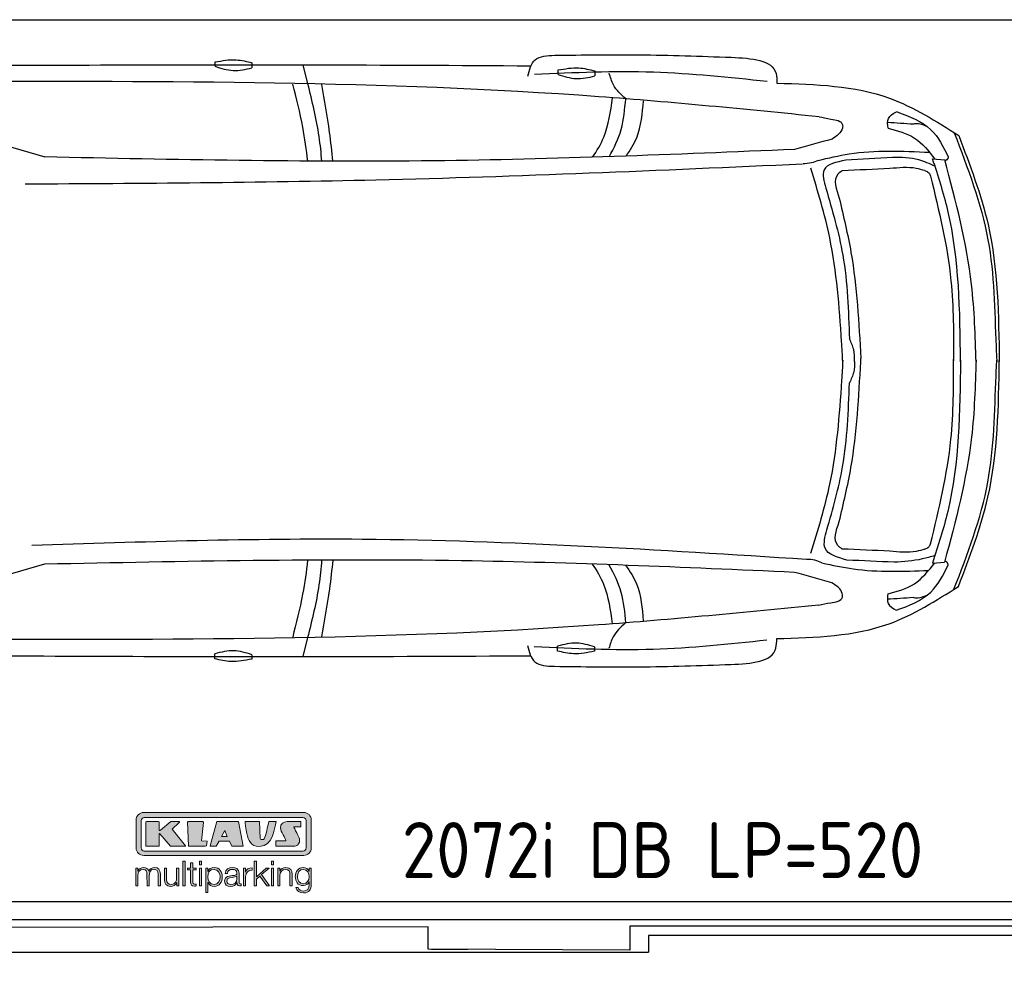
# Model space of a CAD drawing. Header units: millimetres. Extents: x 705 to 7297, y -72 to 6020.
# Tile 2 of 4: x 2918 to 5822, y -72 to 2737. Entities that reach past the tile are written whole.
import ezdxf

# ---------------------------------------------------------------- set-up
doc = ezdxf.new("R2010")
doc.units = ezdxf.units.MM
doc.layers.get('0').update_dxf_attribs({"lineweight": 25})
doc.layers.add('Car', color=10, linetype='Continuous', lineweight=25)
doc.layers.add('Logo', color=7, linetype='Continuous')
doc.styles.add('Aktuell-DIN', font='arial.ttf')

# ---------------------------------------------------------------- blocks, each defined once
blk = doc.blocks.new('KLAUS')
at = {"layer": 'Logo', "true_color": 0x7b7b7a}
h = blk.add_hatch(color=8, dxfattribs=at)
h.dxf.hatch_style = 2
edge = h.paths.add_edge_path()
edge.add_spline(control_points=[(3.6, 29.09), (2.88, 29.09), (2.3, 28.51), (2.3, 27.8), (2.3, 27.8), (2.3, 16.11), (2.3, 16.11), (2.3, 15.39), (2.88, 14.81), (3.6, 14.81), (3.6, 14.81), (71.16, 14.81), (71.16, 14.81), (71.88, 14.81), (72.46, 15.39), (72.46, 16.11), (72.46, 16.11), (72.46, 27.8), (72.46, 27.8), (72.46, 28.51), (71.88, 29.09), (71.16, 29.09), (71.16, 29.09), (3.6, 29.09), (3.6, 29.09), (3.6, 29.09), (3.6, 29.09), (3.6, 29.09)], knot_values=[0, 0, 0, 0, 1, 1, 1, 2, 2, 2, 3, 3, 3, 4, 4, 4, 5, 5, 5, 6, 6, 6, 7, 7, 7, 8, 8, 8, 9, 9, 9, 9], degree=3, periodic=0)
edge = h.paths.add_edge_path()
edge.add_spline(control_points=[(3.35, 31.23), (3.35, 31.23), (71.47, 31.23), (71.47, 31.23), (73.26, 31.23), (74.71, 29.77), (74.71, 27.99), (74.71, 27.99), (74.71, 16.17), (74.71, 16.17), (74.71, 14.38), (73.26, 12.93), (71.47, 12.93), (71.47, 12.93), (3.35, 12.93), (3.35, 12.93), (1.56, 12.93), (0.11, 14.38), (0.11, 16.17), (0.11, 16.17), (0.11, 27.99), (0.11, 27.99), (0.11, 29.77), (1.56, 31.23), (3.35, 31.23), (3.35, 31.23), (3.35, 31.23), (3.35, 31.23)], knot_values=[0, 0, 0, 0, 1, 1, 1, 2, 2, 2, 3, 3, 3, 4, 4, 4, 5, 5, 5, 6, 6, 6, 7, 7, 7, 8, 8, 8, 9, 9, 9, 9], degree=3, periodic=0)
h = blk.add_hatch(color=8, dxfattribs=at)
h.dxf.hatch_style = 2
edge = h.paths.add_edge_path()
edge.add_spline(control_points=[(4.5, 27.33), (4.5, 27.33), (9.7, 27.33), (9.7, 27.33), (9.84, 27.33), (9.96, 27.22), (9.96, 27.08), (9.96, 27.08), (9.96, 23.69), (9.96, 23.69), (9.96, 23.69), (9.94, 23.64), (10.04, 23.59), (10.14, 23.53), (10.2, 23.57), (10.2, 23.57), (10.2, 23.57), (10.51, 23.75), (10.51, 23.75), (10.51, 23.75), (14.94, 27.33), (14.94, 27.33), (14.94, 27.33), (18.41, 27.33), (18.41, 27.33), (18.41, 27.33), (18.49, 27.33), (18.56, 27.2), (18.65, 27.04), (18.53, 26.91), (18.53, 26.91), (18.53, 26.91), (15.49, 24.11), (15.49, 24.11), (15.49, 24.11), (21.14, 17.06), (21.14, 17.06), (21.14, 17.06), (21.13, 16.91), (21.13, 16.91), (21.08, 16.84), (20.99, 16.82), (20.99, 16.82), (20.99, 16.82), (14.7, 16.82), (14.7, 16.82), (14.7, 16.82), (10.26, 22.17), (10.26, 22.17), (10.26, 22.17), (10.19, 22.24), (10.08, 22.21), (9.97, 22.18), (9.96, 22.11), (9.96, 22.11), (9.96, 22.11), (9.96, 17.08), (9.96, 17.08), (9.96, 16.94), (9.84, 16.82), (9.7, 16.82), (9.7, 16.82), (4.5, 16.82), (4.5, 16.82), (4.36, 16.82), (4.25, 16.94), (4.25, 17.08), (4.25, 17.08), (4.25, 27.08), (4.25, 27.08), (4.25, 27.22), (4.36, 27.33), (4.5, 27.33), (4.5, 27.33), (4.5, 27.33), (4.5, 27.33)], knot_values=[0, 0, 0, 0, 1, 1, 1, 2, 2, 2, 3, 3, 3, 4, 4, 4, 5, 5, 5, 6, 6, 6, 7, 7, 7, 8, 8, 8, 9, 9, 9, 10, 10, 10, 11, 11, 11, 12, 12, 12, 13, 13, 13, 14, 14, 14, 15, 15, 15, 16, 16, 16, 17, 17, 17, 18, 18, 18, 19, 19, 19, 20, 20, 20, 21, 21, 21, 22, 22, 22, 23, 23, 23, 24, 24, 24, 25, 25, 25, 25], degree=3, periodic=0)
h = blk.add_hatch(color=8, dxfattribs=at)
h.dxf.hatch_style = 2
h.paths.add_polyline_path([(22.42, 17.06), (21.97, 27.15), (22.24, 27.33), (28.55, 27.33), (28.86, 26.97), (28.01, 19.08), (30.26, 19.07), (30.44, 18.95), (30.08, 16.95), (29.49, 16.82), (22.6, 16.82)])
h = blk.add_hatch(color=8, dxfattribs=at)
h.paths.add_polyline_path([(36.52, 21.01), (38.93, 21.01), (37.87, 23.57)])
h.paths.add_polyline_path([(34.52, 27.33), (43.65, 27.33), (45.76, 16.94), (45.57, 16.82), (40.83, 16.82), (39.89, 18.95), (35.42, 18.95), (34.27, 16.82), (31.78, 16.82), (31.66, 17)])
h = blk.add_hatch(color=8, dxfattribs=at)
h.dxf.hatch_style = 2
edge = h.paths.add_edge_path()
edge.add_spline(control_points=[(52.69, 27.32), (52.69, 27.32), (52.88, 20.14), (52.88, 20.14), (53.01, 19.89), (53.2, 19.77), (53.43, 19.71), (53.91, 19.59), (54.43, 19.57), (54.64, 20.03), (55.23, 21.34), (56.27, 25.45), (56.6, 27.33), (56.6, 27.33), (59.77, 27.33), (59.77, 27.33), (58.77, 23.9), (58.56, 16.82), (52.63, 16.76), (48.72, 16.72), (48.01, 19.35), (47.27, 22.24), (46.89, 23.68), (46.54, 27.33), (46.54, 27.33), (46.54, 27.33), (52.69, 27.32), (52.69, 27.32), (52.69, 27.32), (52.69, 27.32), (52.69, 27.32)], knot_values=[0, 0, 0, 0, 1, 1, 1, 2, 2, 2, 3, 3, 3, 4, 4, 4, 5, 5, 5, 6, 6, 6, 7, 7, 7, 8, 8, 8, 9, 9, 9, 10, 10, 10, 10], degree=3, periodic=0)
h = blk.add_hatch(color=8, dxfattribs=at)
h.dxf.hatch_style = 2
edge = h.paths.add_edge_path()
edge.add_spline(control_points=[(64.46, 27.33), (64.46, 27.33), (70.31, 27.33), (70.31, 27.33), (70.31, 26.52), (70.31, 26.02), (70.31, 25.12), (70.31, 25.12), (67.3, 25.12), (67.3, 25.12), (67.24, 25.04), (67.25, 25.11), (67.25, 24.91), (67.25, 24.88), (69.73, 20.38), (69.73, 19.57), (69.73, 16.4), (67.22, 16.81), (65.9, 16.82), (65.9, 16.82), (59.59, 16.82), (59.59, 16.82), (59.59, 17.76), (59.59, 18.23), (59.59, 19.14), (59.59, 19.14), (63.75, 19.14), (63.75, 19.14), (63.82, 19.22), (63.81, 19.11), (63.81, 19.31), (63.81, 20.32), (61.58, 23.06), (61.58, 24.63), (61.58, 26.33), (62.83, 27.34), (64.46, 27.33), (64.46, 27.33), (64.46, 27.33), (64.46, 27.33)], knot_values=[0, 0, 0, 0, 1, 1, 1, 2, 2, 2, 3, 3, 3, 4, 4, 4, 5, 5, 5, 6, 6, 6, 7, 7, 7, 8, 8, 8, 9, 9, 9, 10, 10, 10, 11, 11, 11, 12, 12, 12, 13, 13, 13, 13], degree=3, periodic=0)
at = {"layer": 'Logo', "true_color": 0xef7c00}
h = blk.add_hatch(color=30, dxfattribs=at)
h.dxf.hatch_style = 2
h.paths.add_polyline_path([(20.07, 0), (20.99, 0), (20.99, 10.45), (20.07, 10.45)])
h = blk.add_hatch(color=30, dxfattribs=at)
h.dxf.hatch_style = 2
edge = h.paths.add_edge_path()
edge.add_spline(control_points=[(24.22, 9.82), (24.22, 9.82), (23.3, 9.82), (23.3, 9.82), (23.3, 9.82), (23.3, 7.55), (23.3, 7.55), (23.3, 7.55), (21.98, 7.55), (21.98, 7.55), (21.98, 7.55), (21.98, 6.78), (21.98, 6.78), (21.98, 6.78), (23.3, 6.78), (23.3, 6.78), (23.3, 6.78), (23.3, 1.61), (23.3, 1.61), (23.28, 0.32), (23.71, -0.09), (24.94, -0.09), (25.22, -0.09), (25.48, -0.06), (25.76, -0.06), (25.76, -0.06), (25.76, 0.73), (25.76, 0.73), (25.5, 0.7), (25.23, 0.69), (24.97, 0.69), (24.31, 0.73), (24.22, 1.08), (24.22, 1.68), (24.22, 1.68), (24.22, 6.78), (24.22, 6.78), (24.22, 6.78), (25.76, 6.78), (25.76, 6.78), (25.76, 6.78), (25.76, 7.55), (25.76, 7.55), (25.76, 7.55), (24.22, 7.55), (24.22, 7.55), (24.22, 7.55), (24.22, 9.82), (24.22, 9.82), (24.22, 9.82), (24.22, 9.82), (24.22, 9.82)], knot_values=[0, 0, 0, 0, 1, 1, 1, 2, 2, 2, 3, 3, 3, 4, 4, 4, 5, 5, 5, 6, 6, 6, 7, 7, 7, 8, 8, 8, 9, 9, 9, 10, 10, 10, 11, 11, 11, 12, 12, 12, 13, 13, 13, 14, 14, 14, 15, 15, 15, 16, 16, 16, 17, 17, 17, 17], degree=3, periodic=0)
h = blk.add_hatch(color=30, dxfattribs=at)
h.paths.add_polyline_path([(27.1, 0), (28.03, 0), (28.03, 7.55), (27.1, 7.55)])
h.paths.add_polyline_path([(27.1, 8.98), (28.03, 8.98), (28.03, 10.45), (27.1, 10.45)])
h = blk.add_hatch(color=30, dxfattribs=at)
h.dxf.hatch_style = 2
h.paths.add_polyline_path([(50.4, 0), (51.32, 0), (51.32, 2.87), (52.82, 4.11), (55.8, 0), (56.96, 0), (53.52, 4.76), (56.74, 7.55), (55.51, 7.55), (51.32, 3.89), (51.32, 10.45), (50.4, 10.45)])
h = blk.add_hatch(color=30, dxfattribs=at)
h.paths.add_polyline_path([(57.74, 0), (58.66, 0), (58.66, 7.55), (57.74, 7.55)])
h.paths.add_polyline_path([(57.74, 8.98), (58.66, 8.98), (58.66, 10.45), (57.74, 10.45)])
h = blk.add_hatch(color=30, dxfattribs=at)
h.dxf.hatch_style = 2
edge = h.paths.add_edge_path()
edge.add_spline(control_points=[(0, 0), (0, 0), (0.92, 0), (0.92, 0), (0.92, 0), (0.92, 4.22), (0.92, 4.22), (0.94, 5.8), (1.58, 7), (3.18, 7), (4.35, 7), (4.77, 6.15), (4.76, 5.12), (4.76, 5.12), (4.76, 0), (4.76, 0), (4.76, 0), (5.68, 0), (5.68, 0), (5.68, 0), (5.68, 4.27), (5.68, 4.27), (5.68, 5.68), (6.14, 7), (7.73, 7), (9.05, 7), (9.52, 6.32), (9.52, 5.08), (9.52, 5.08), (9.52, 0), (9.52, 0), (9.52, 0), (10.44, 0), (10.44, 0), (10.44, 0), (10.44, 5.12), (10.44, 5.12), (10.44, 6.91), (9.59, 7.77), (7.94, 7.77), (6.94, 7.77), (5.99, 7.29), (5.54, 6.3), (5.26, 7.29), (4.36, 7.77), (3.37, 7.77), (2.17, 7.77), (1.38, 7.19), (0.89, 6.28), (0.89, 6.28), (0.85, 6.28), (0.85, 6.28), (0.85, 6.28), (0.85, 7.55), (0.85, 7.55), (0.85, 7.55), (0, 7.55), (0, 7.55), (0, 7.55), (0, 0), (0, 0), (0, 0), (0, 0), (0, 0)], knot_values=[0, 0, 0, 0, 1, 1, 1, 2, 2, 2, 3, 3, 3, 4, 4, 4, 5, 5, 5, 6, 6, 6, 7, 7, 7, 8, 8, 8, 9, 9, 9, 10, 10, 10, 11, 11, 11, 12, 12, 12, 13, 13, 13, 14, 14, 14, 15, 15, 15, 16, 16, 16, 17, 17, 17, 18, 18, 18, 19, 19, 19, 20, 20, 20, 21, 21, 21, 21], degree=3, periodic=0)
h = blk.add_hatch(color=30, dxfattribs=at)
h.dxf.hatch_style = 2
edge = h.paths.add_edge_path()
edge.add_spline(control_points=[(18.31, 7.55), (18.31, 7.55), (17.39, 7.55), (17.39, 7.55), (17.39, 7.55), (17.39, 3.59), (17.39, 3.59), (17.39, 2.05), (16.7, 0.56), (15.12, 0.56), (13.66, 0.56), (13.15, 1.27), (13.1, 2.64), (13.1, 2.64), (13.1, 7.55), (13.1, 7.55), (13.1, 7.55), (12.18, 7.55), (12.18, 7.55), (12.18, 7.55), (12.18, 2.65), (12.18, 2.65), (12.18, 0.89), (12.93, -0.22), (14.83, -0.22), (15.96, -0.22), (16.95, 0.35), (17.44, 1.36), (17.44, 1.36), (17.47, 1.36), (17.47, 1.36), (17.47, 1.36), (17.47, 0), (17.47, 0), (17.47, 0), (18.31, 0), (18.31, 0), (18.31, 0), (18.31, 7.55), (18.31, 7.55), (18.31, 7.55), (18.31, 7.55), (18.31, 7.55)], knot_values=[0, 0, 0, 0, 1, 1, 1, 2, 2, 2, 3, 3, 3, 4, 4, 4, 5, 5, 5, 6, 6, 6, 7, 7, 7, 8, 8, 8, 9, 9, 9, 10, 10, 10, 11, 11, 11, 12, 12, 12, 13, 13, 13, 14, 14, 14, 14], degree=3, periodic=0)
h = blk.add_hatch(color=30, dxfattribs=at)
edge = h.paths.add_edge_path()
edge.add_spline(control_points=[(35.84, 3.78), (35.84, 2.21), (35.12, 0.56), (33.37, 0.56), (31.4, 0.56), (30.72, 2.21), (30.72, 3.78), (30.72, 5.49), (31.33, 7), (33.37, 7), (35.12, 7), (35.84, 5.34), (35.84, 3.78), (35.84, 3.78), (35.84, 3.78), (35.84, 3.78)], knot_values=[0, 0, 0, 0, 1, 1, 1, 2, 2, 2, 3, 3, 3, 4, 4, 4, 5, 5, 5, 5], degree=3, periodic=0)
edge = h.paths.add_edge_path()
edge.add_spline(control_points=[(29.79, -2.8), (29.79, -2.8), (30.72, -2.8), (30.72, -2.8), (30.72, -2.8), (30.72, 1.43), (30.72, 1.43), (30.72, 1.43), (30.74, 1.43), (30.74, 1.43), (31.14, 0.35), (32.24, -0.22), (33.37, -0.22), (35.66, -0.22), (36.76, 1.64), (36.76, 3.78), (36.76, 5.91), (35.66, 7.77), (33.37, 7.77), (32.15, 7.77), (31.1, 7.14), (30.67, 6.12), (30.67, 6.12), (30.64, 6.12), (30.64, 6.12), (30.64, 6.12), (30.64, 7.55), (30.64, 7.55), (30.64, 7.55), (29.79, 7.55), (29.79, 7.55), (29.79, 7.55), (29.79, -2.8), (29.79, -2.8), (29.79, -2.8), (29.79, -2.8), (29.79, -2.8)], knot_values=[0, 0, 0, 0, 1, 1, 1, 2, 2, 2, 3, 3, 3, 4, 4, 4, 5, 5, 5, 6, 6, 6, 7, 7, 7, 8, 8, 8, 9, 9, 9, 10, 10, 10, 11, 11, 11, 12, 12, 12, 12], degree=3, periodic=0)
h = blk.add_hatch(color=30, dxfattribs=at)
edge = h.paths.add_edge_path()
edge.add_spline(control_points=[(43.03, 2.93), (43.04, 1.45), (41.8, 0.56), (40.39, 0.56), (39.53, 0.56), (38.71, 1.13), (38.71, 2.05), (38.71, 3.53), (40.66, 3.51), (42.22, 3.79), (42.47, 3.84), (42.88, 3.91), (43, 4.13), (43, 4.13), (43.03, 4.13), (43.03, 4.13), (43.03, 4.13), (43.03, 2.93), (43.03, 2.93), (43.03, 2.93), (43.03, 2.93), (43.03, 2.93)], knot_values=[0, 0, 0, 0, 1, 1, 1, 2, 2, 2, 3, 3, 3, 4, 4, 4, 5, 5, 5, 6, 6, 6, 7, 7, 7, 7], degree=3, periodic=0)
edge = h.paths.add_edge_path()
edge.add_spline(control_points=[(39.03, 5.24), (39.06, 6.47), (39.91, 7), (41.05, 7), (42.14, 7), (43.03, 6.69), (43.03, 5.45), (43.03, 4.61), (42.6, 4.51), (41.84, 4.42), (39.85, 4.19), (37.79, 4.11), (37.79, 1.99), (37.79, 0.47), (38.93, -0.22), (40.32, -0.22), (41.77, -0.22), (42.43, 0.34), (43.07, 1.32), (43.07, 1.32), (43.1, 1.32), (43.1, 1.32), (43.1, 0.53), (43.25, 0), (44.19, 0), (44.43, 0), (44.58, 0.01), (44.79, 0.06), (44.79, 0.06), (44.79, 0.83), (44.79, 0.83), (44.71, 0.81), (44.6, 0.78), (44.49, 0.78), (44.13, 0.78), (43.95, 0.98), (43.95, 1.33), (43.95, 1.33), (43.95, 5.34), (43.95, 5.34), (43.95, 7.36), (42.5, 7.77), (41.17, 7.77), (39.44, 7.77), (38.2, 7.01), (38.11, 5.24), (38.11, 5.24), (39.03, 5.24), (39.03, 5.24), (39.03, 5.24), (39.03, 5.24), (39.03, 5.24)], knot_values=[0, 0, 0, 0, 1, 1, 1, 2, 2, 2, 3, 3, 3, 4, 4, 4, 5, 5, 5, 6, 6, 6, 7, 7, 7, 8, 8, 8, 9, 9, 9, 10, 10, 10, 11, 11, 11, 12, 12, 12, 13, 13, 13, 14, 14, 14, 15, 15, 15, 16, 16, 16, 17, 17, 17, 17], degree=3, periodic=0)
h = blk.add_hatch(color=30, dxfattribs=at)
h.dxf.hatch_style = 2
edge = h.paths.add_edge_path()
edge.add_spline(control_points=[(45.79, 0), (45.79, 0), (46.71, 0), (46.71, 0), (46.71, 0), (46.71, 4.03), (46.71, 4.03), (46.71, 5.59), (47.85, 6.82), (49.52, 6.73), (49.52, 6.73), (49.52, 7.66), (49.52, 7.66), (48.16, 7.72), (47.14, 7), (46.67, 5.78), (46.67, 5.78), (46.64, 5.78), (46.64, 5.78), (46.64, 5.78), (46.64, 7.55), (46.64, 7.55), (46.64, 7.55), (45.79, 7.55), (45.79, 7.55), (45.79, 7.55), (45.79, 0), (45.79, 0), (45.79, 0), (45.79, 0), (45.79, 0)], knot_values=[0, 0, 0, 0, 1, 1, 1, 2, 2, 2, 3, 3, 3, 4, 4, 4, 5, 5, 5, 6, 6, 6, 7, 7, 7, 8, 8, 8, 9, 9, 9, 10, 10, 10, 10], degree=3, periodic=0)
h = blk.add_hatch(color=30, dxfattribs=at)
h.dxf.hatch_style = 2
edge = h.paths.add_edge_path()
edge.add_spline(control_points=[(60.41, 0), (60.41, 0), (61.33, 0), (61.33, 0), (61.33, 0), (61.33, 4.41), (61.33, 4.41), (61.36, 5.89), (62.24, 7), (63.7, 7), (65.2, 7), (65.62, 6.02), (65.62, 4.71), (65.62, 4.71), (65.62, 0), (65.62, 0), (65.62, 0), (66.54, 0), (66.54, 0), (66.54, 0), (66.54, 4.86), (66.54, 4.86), (66.54, 6.66), (65.9, 7.77), (63.78, 7.77), (62.71, 7.77), (61.7, 7.16), (61.36, 6.25), (61.36, 6.25), (61.33, 6.25), (61.33, 6.25), (61.33, 6.25), (61.33, 7.55), (61.33, 7.55), (61.33, 7.55), (60.41, 7.55), (60.41, 7.55), (60.41, 7.55), (60.41, 0), (60.41, 0), (60.41, 0), (60.41, 0), (60.41, 0)], knot_values=[0, 0, 0, 0, 1, 1, 1, 2, 2, 2, 3, 3, 3, 4, 4, 4, 5, 5, 5, 6, 6, 6, 7, 7, 7, 8, 8, 8, 9, 9, 9, 10, 10, 10, 11, 11, 11, 12, 12, 12, 13, 13, 13, 14, 14, 14, 14], degree=3, periodic=0)
h = blk.add_hatch(color=30, dxfattribs=at)
edge = h.paths.add_edge_path()
edge.add_spline(control_points=[(71.32, 0.86), (69.62, 0.86), (68.83, 2.34), (68.83, 3.86), (68.83, 5.43), (69.56, 7), (71.32, 7), (73.06, 7), (73.75, 5.34), (73.75, 3.86), (73.75, 2.33), (72.91, 0.86), (71.32, 0.86), (71.32, 0.86), (71.32, 0.86), (71.32, 0.86)], knot_values=[0, 0, 0, 0, 1, 1, 1, 2, 2, 2, 3, 3, 3, 4, 4, 4, 5, 5, 5, 5], degree=3, periodic=0)
edge = h.paths.add_edge_path()
edge.add_spline(control_points=[(74.67, 7.55), (74.67, 7.55), (73.75, 7.55), (73.75, 7.55), (73.75, 7.55), (73.75, 6.25), (73.75, 6.25), (73.75, 6.25), (73.72, 6.25), (73.72, 6.25), (73.35, 7.09), (72.41, 7.77), (71.32, 7.77), (69.13, 7.77), (67.9, 6.05), (67.9, 3.97), (67.9, 1.82), (68.9, 0.09), (71.32, 0.09), (72.4, 0.09), (73.29, 0.72), (73.72, 1.64), (73.72, 1.64), (73.75, 1.64), (73.75, 1.64), (73.75, 1.64), (73.75, 0.61), (73.75, 0.61), (73.75, -1.23), (73.01, -2.24), (71.32, -2.24), (70.29, -2.24), (69.31, -1.85), (69.1, -0.73), (69.1, -0.73), (68.18, -0.73), (68.18, -0.73), (68.31, -2.34), (69.81, -3.02), (71.32, -3.02), (73.79, -3.02), (74.65, -1.64), (74.67, 0.61), (74.67, 0.61), (74.67, 7.55), (74.67, 7.55), (74.67, 7.55), (74.67, 7.55), (74.67, 7.55)], knot_values=[0, 0, 0, 0, 1, 1, 1, 2, 2, 2, 3, 3, 3, 4, 4, 4, 5, 5, 5, 6, 6, 6, 7, 7, 7, 8, 8, 8, 9, 9, 9, 10, 10, 10, 11, 11, 11, 12, 12, 12, 13, 13, 13, 14, 14, 14, 15, 15, 15, 16, 16, 16, 16], degree=3, periodic=0)
at = {"layer": 'Logo', "lineweight": 0}
for points in [[(22.42, 17.06), (21.97, 27.15), (22.24, 27.33), (28.55, 27.33), (28.86, 26.97), (28.01, 19.08), (30.26, 19.07), (30.44, 18.95), (30.08, 16.95), (29.49, 16.82), (22.6, 16.82), (22.42, 17.06), (22.42, 17.06)], [(34.52, 27.33), (43.65, 27.33), (45.76, 16.94), (45.57, 16.82), (40.83, 16.82), (39.89, 18.95), (35.42, 18.95), (34.27, 16.82), (31.78, 16.82), (31.66, 17), (34.52, 27.33), (34.52, 27.33)], [(36.52, 21.01), (38.93, 21.01), (37.87, 23.57), (36.52, 21.01), (36.52, 21.01)], [(20.07, 0), (20.99, 0), (20.99, 10.45), (20.07, 10.45), (20.07, 0), (20.07, 0)], [(27.1, 8.98), (28.03, 8.98), (28.03, 10.45), (27.1, 10.45), (27.1, 8.98), (27.1, 8.98)], [(50.4, 0), (51.32, 0), (51.32, 2.87), (52.82, 4.11), (55.8, 0), (56.96, 0), (53.52, 4.76), (56.74, 7.55), (55.51, 7.55), (51.32, 3.89), (51.32, 10.45), (50.4, 10.45), (50.4, 0), (50.4, 0)], [(57.74, 8.98), (58.66, 8.98), (58.66, 10.45), (57.74, 10.45), (57.74, 8.98), (57.74, 8.98)], [(27.1, 0), (28.03, 0), (28.03, 7.55), (27.1, 7.55), (27.1, 0), (27.1, 0)], [(57.74, 0), (58.66, 0), (58.66, 7.55), (57.74, 7.55), (57.74, 0), (57.74, 0)]]:
    blk.add_lwpolyline(points, dxfattribs=at)
for points, knots in [([(3.35, 31.23), (3.35, 31.23), (71.47, 31.23), (71.47, 31.23), (73.26, 31.23), (74.71, 29.77), (74.71, 27.99), (74.71, 27.99), (74.71, 16.17), (74.71, 16.17), (74.71, 14.38), (73.26, 12.93), (71.47, 12.93), (71.47, 12.93), (3.35, 12.93), (3.35, 12.93), (1.56, 12.93), (0.11, 14.38), (0.11, 16.17), (0.11, 16.17), (0.11, 27.99), (0.11, 27.99), (0.11, 29.77), (1.56, 31.23), (3.35, 31.23), (3.35, 31.23), (3.35, 31.23), (3.35, 31.23)], [0, 0, 0, 0, 1, 1, 1, 2, 2, 2, 3, 3, 3, 4, 4, 4, 5, 5, 5, 6, 6, 6, 7, 7, 7, 8, 8, 8, 9, 9, 9, 9]), ([(3.6, 29.09), (2.88, 29.09), (2.3, 28.51), (2.3, 27.8), (2.3, 27.8), (2.3, 16.11), (2.3, 16.11), (2.3, 15.39), (2.88, 14.81), (3.6, 14.81), (3.6, 14.81), (71.16, 14.81), (71.16, 14.81), (71.88, 14.81), (72.46, 15.39), (72.46, 16.11), (72.46, 16.11), (72.46, 27.8), (72.46, 27.8), (72.46, 28.51), (71.88, 29.09), (71.16, 29.09), (71.16, 29.09), (3.6, 29.09), (3.6, 29.09), (3.6, 29.09), (3.6, 29.09), (3.6, 29.09)], [0, 0, 0, 0, 1, 1, 1, 2, 2, 2, 3, 3, 3, 4, 4, 4, 5, 5, 5, 6, 6, 6, 7, 7, 7, 8, 8, 8, 9, 9, 9, 9]), ([(4.5, 27.33), (4.5, 27.33), (9.7, 27.33), (9.7, 27.33), (9.84, 27.33), (9.96, 27.22), (9.96, 27.08), (9.96, 27.08), (9.96, 23.69), (9.96, 23.69), (9.96, 23.69), (9.94, 23.64), (10.04, 23.59), (10.14, 23.53), (10.2, 23.57), (10.2, 23.57), (10.2, 23.57), (10.51, 23.75), (10.51, 23.75), (10.51, 23.75), (14.94, 27.33), (14.94, 27.33), (14.94, 27.33), (18.41, 27.33), (18.41, 27.33), (18.41, 27.33), (18.49, 27.33), (18.56, 27.2), (18.65, 27.04), (18.53, 26.91), (18.53, 26.91), (18.53, 26.91), (15.49, 24.11), (15.49, 24.11), (15.49, 24.11), (21.14, 17.06), (21.14, 17.06), (21.14, 17.06), (21.13, 16.91), (21.13, 16.91), (21.08, 16.84), (20.99, 16.82), (20.99, 16.82), (20.99, 16.82), (14.7, 16.82), (14.7, 16.82), (14.7, 16.82), (10.26, 22.17), (10.26, 22.17), (10.26, 22.17), (10.19, 22.24), (10.08, 22.21), (9.97, 22.18), (9.96, 22.11), (9.96, 22.11), (9.96, 22.11), (9.96, 17.08), (9.96, 17.08), (9.96, 16.94), (9.84, 16.82), (9.7, 16.82), (9.7, 16.82), (4.5, 16.82), (4.5, 16.82), (4.36, 16.82), (4.25, 16.94), (4.25, 17.08), (4.25, 17.08), (4.25, 27.08), (4.25, 27.08), (4.25, 27.22), (4.36, 27.33), (4.5, 27.33), (4.5, 27.33), (4.5, 27.33), (4.5, 27.33)], [0, 0, 0, 0, 1, 1, 1, 2, 2, 2, 3, 3, 3, 4, 4, 4, 5, 5, 5, 6, 6, 6, 7, 7, 7, 8, 8, 8, 9, 9, 9, 10, 10, 10, 11, 11, 11, 12, 12, 12, 13, 13, 13, 14, 14, 14, 15, 15, 15, 16, 16, 16, 17, 17, 17, 18, 18, 18, 19, 19, 19, 20, 20, 20, 21, 21, 21, 22, 22, 22, 23, 23, 23, 24, 24, 24, 25, 25, 25, 25]), ([(52.69, 27.32), (52.69, 27.32), (52.88, 20.14), (52.88, 20.14), (53.01, 19.89), (53.2, 19.77), (53.43, 19.71), (53.91, 19.59), (54.43, 19.57), (54.64, 20.03), (55.23, 21.34), (56.27, 25.45), (56.6, 27.33), (56.6, 27.33), (59.77, 27.33), (59.77, 27.33), (58.77, 23.9), (58.56, 16.82), (52.63, 16.76), (48.72, 16.72), (48.01, 19.35), (47.27, 22.24), (46.89, 23.68), (46.54, 27.33), (46.54, 27.33), (46.54, 27.33), (52.69, 27.32), (52.69, 27.32), (52.69, 27.32), (52.69, 27.32), (52.69, 27.32)], [0, 0, 0, 0, 1, 1, 1, 2, 2, 2, 3, 3, 3, 4, 4, 4, 5, 5, 5, 6, 6, 6, 7, 7, 7, 8, 8, 8, 9, 9, 9, 10, 10, 10, 10]), ([(64.46, 27.33), (64.46, 27.33), (70.31, 27.33), (70.31, 27.33), (70.31, 26.52), (70.31, 26.02), (70.31, 25.12), (70.31, 25.12), (67.3, 25.12), (67.3, 25.12), (67.24, 25.04), (67.25, 25.11), (67.25, 24.91), (67.25, 24.88), (69.73, 20.38), (69.73, 19.57), (69.73, 16.4), (67.22, 16.81), (65.9, 16.82), (65.9, 16.82), (59.59, 16.82), (59.59, 16.82), (59.59, 17.76), (59.59, 18.23), (59.59, 19.14), (59.59, 19.14), (63.75, 19.14), (63.75, 19.14), (63.82, 19.22), (63.81, 19.11), (63.81, 19.31), (63.81, 20.32), (61.58, 23.06), (61.58, 24.63), (61.58, 26.33), (62.83, 27.34), (64.46, 27.33), (64.46, 27.33), (64.46, 27.33), (64.46, 27.33)], [0, 0, 0, 0, 1, 1, 1, 2, 2, 2, 3, 3, 3, 4, 4, 4, 5, 5, 5, 6, 6, 6, 7, 7, 7, 8, 8, 8, 9, 9, 9, 10, 10, 10, 11, 11, 11, 12, 12, 12, 13, 13, 13, 13]), ([(24.22, 9.82), (24.22, 9.82), (23.3, 9.82), (23.3, 9.82), (23.3, 9.82), (23.3, 7.55), (23.3, 7.55), (23.3, 7.55), (21.98, 7.55), (21.98, 7.55), (21.98, 7.55), (21.98, 6.78), (21.98, 6.78), (21.98, 6.78), (23.3, 6.78), (23.3, 6.78), (23.3, 6.78), (23.3, 1.61), (23.3, 1.61), (23.28, 0.32), (23.71, -0.09), (24.94, -0.09), (25.22, -0.09), (25.48, -0.06), (25.76, -0.06), (25.76, -0.06), (25.76, 0.73), (25.76, 0.73), (25.5, 0.7), (25.23, 0.69), (24.97, 0.69), (24.31, 0.73), (24.22, 1.08), (24.22, 1.68), (24.22, 1.68), (24.22, 6.78), (24.22, 6.78), (24.22, 6.78), (25.76, 6.78), (25.76, 6.78), (25.76, 6.78), (25.76, 7.55), (25.76, 7.55), (25.76, 7.55), (24.22, 7.55), (24.22, 7.55), (24.22, 7.55), (24.22, 9.82), (24.22, 9.82), (24.22, 9.82), (24.22, 9.82), (24.22, 9.82)], [0, 0, 0, 0, 1, 1, 1, 2, 2, 2, 3, 3, 3, 4, 4, 4, 5, 5, 5, 6, 6, 6, 7, 7, 7, 8, 8, 8, 9, 9, 9, 10, 10, 10, 11, 11, 11, 12, 12, 12, 13, 13, 13, 14, 14, 14, 15, 15, 15, 16, 16, 16, 17, 17, 17, 17]), ([(0, 0), (0, 0), (0.92, 0), (0.92, 0), (0.92, 0), (0.92, 4.22), (0.92, 4.22), (0.94, 5.8), (1.58, 7), (3.18, 7), (4.35, 7), (4.77, 6.15), (4.76, 5.12), (4.76, 5.12), (4.76, 0), (4.76, 0), (4.76, 0), (5.68, 0), (5.68, 0), (5.68, 0), (5.68, 4.27), (5.68, 4.27), (5.68, 5.68), (6.14, 7), (7.73, 7), (9.05, 7), (9.52, 6.32), (9.52, 5.08), (9.52, 5.08), (9.52, 0), (9.52, 0), (9.52, 0), (10.44, 0), (10.44, 0), (10.44, 0), (10.44, 5.12), (10.44, 5.12), (10.44, 6.91), (9.59, 7.77), (7.94, 7.77), (6.94, 7.77), (5.99, 7.29), (5.54, 6.3), (5.26, 7.29), (4.36, 7.77), (3.37, 7.77), (2.17, 7.77), (1.38, 7.19), (0.89, 6.28), (0.89, 6.28), (0.85, 6.28), (0.85, 6.28), (0.85, 6.28), (0.85, 7.55), (0.85, 7.55), (0.85, 7.55), (0, 7.55), (0, 7.55), (0, 7.55), (0, 0), (0, 0), (0, 0), (0, 0), (0, 0)], [0, 0, 0, 0, 1, 1, 1, 2, 2, 2, 3, 3, 3, 4, 4, 4, 5, 5, 5, 6, 6, 6, 7, 7, 7, 8, 8, 8, 9, 9, 9, 10, 10, 10, 11, 11, 11, 12, 12, 12, 13, 13, 13, 14, 14, 14, 15, 15, 15, 16, 16, 16, 17, 17, 17, 18, 18, 18, 19, 19, 19, 20, 20, 20, 21, 21, 21, 21]), ([(18.31, 7.55), (18.31, 7.55), (17.39, 7.55), (17.39, 7.55), (17.39, 7.55), (17.39, 3.59), (17.39, 3.59), (17.39, 2.05), (16.7, 0.56), (15.12, 0.56), (13.66, 0.56), (13.15, 1.27), (13.1, 2.64), (13.1, 2.64), (13.1, 7.55), (13.1, 7.55), (13.1, 7.55), (12.18, 7.55), (12.18, 7.55), (12.18, 7.55), (12.18, 2.65), (12.18, 2.65), (12.18, 0.89), (12.93, -0.22), (14.83, -0.22), (15.96, -0.22), (16.95, 0.35), (17.44, 1.36), (17.44, 1.36), (17.47, 1.36), (17.47, 1.36), (17.47, 1.36), (17.47, 0), (17.47, 0), (17.47, 0), (18.31, 0), (18.31, 0), (18.31, 0), (18.31, 7.55), (18.31, 7.55), (18.31, 7.55), (18.31, 7.55), (18.31, 7.55)], [0, 0, 0, 0, 1, 1, 1, 2, 2, 2, 3, 3, 3, 4, 4, 4, 5, 5, 5, 6, 6, 6, 7, 7, 7, 8, 8, 8, 9, 9, 9, 10, 10, 10, 11, 11, 11, 12, 12, 12, 13, 13, 13, 14, 14, 14, 14]), ([(29.79, -2.8), (29.79, -2.8), (30.72, -2.8), (30.72, -2.8), (30.72, -2.8), (30.72, 1.43), (30.72, 1.43), (30.72, 1.43), (30.74, 1.43), (30.74, 1.43), (31.14, 0.35), (32.24, -0.22), (33.37, -0.22), (35.66, -0.22), (36.76, 1.64), (36.76, 3.78), (36.76, 5.91), (35.66, 7.77), (33.37, 7.77), (32.15, 7.77), (31.1, 7.14), (30.67, 6.12), (30.67, 6.12), (30.64, 6.12), (30.64, 6.12), (30.64, 6.12), (30.64, 7.55), (30.64, 7.55), (30.64, 7.55), (29.79, 7.55), (29.79, 7.55), (29.79, 7.55), (29.79, -2.8), (29.79, -2.8), (29.79, -2.8), (29.79, -2.8), (29.79, -2.8)], [0, 0, 0, 0, 1, 1, 1, 2, 2, 2, 3, 3, 3, 4, 4, 4, 5, 5, 5, 6, 6, 6, 7, 7, 7, 8, 8, 8, 9, 9, 9, 10, 10, 10, 11, 11, 11, 12, 12, 12, 12]), ([(35.84, 3.78), (35.84, 2.21), (35.12, 0.56), (33.37, 0.56), (31.4, 0.56), (30.72, 2.21), (30.72, 3.78), (30.72, 5.49), (31.33, 7), (33.37, 7), (35.12, 7), (35.84, 5.34), (35.84, 3.78), (35.84, 3.78), (35.84, 3.78), (35.84, 3.78)], [0, 0, 0, 0, 1, 1, 1, 2, 2, 2, 3, 3, 3, 4, 4, 4, 5, 5, 5, 5]), ([(39.03, 5.24), (39.06, 6.47), (39.91, 7), (41.05, 7), (42.14, 7), (43.03, 6.69), (43.03, 5.45), (43.03, 4.61), (42.6, 4.51), (41.84, 4.42), (39.85, 4.19), (37.79, 4.11), (37.79, 1.99), (37.79, 0.47), (38.93, -0.22), (40.32, -0.22), (41.77, -0.22), (42.43, 0.34), (43.07, 1.32), (43.07, 1.32), (43.1, 1.32), (43.1, 1.32), (43.1, 0.53), (43.25, 0), (44.19, 0), (44.43, 0), (44.58, 0.01), (44.79, 0.06), (44.79, 0.06), (44.79, 0.83), (44.79, 0.83), (44.71, 0.81), (44.6, 0.78), (44.49, 0.78), (44.13, 0.78), (43.95, 0.98), (43.95, 1.33), (43.95, 1.33), (43.95, 5.34), (43.95, 5.34), (43.95, 7.36), (42.5, 7.77), (41.17, 7.77), (39.44, 7.77), (38.2, 7.01), (38.11, 5.24), (38.11, 5.24), (39.03, 5.24), (39.03, 5.24), (39.03, 5.24), (39.03, 5.24), (39.03, 5.24)], [0, 0, 0, 0, 1, 1, 1, 2, 2, 2, 3, 3, 3, 4, 4, 4, 5, 5, 5, 6, 6, 6, 7, 7, 7, 8, 8, 8, 9, 9, 9, 10, 10, 10, 11, 11, 11, 12, 12, 12, 13, 13, 13, 14, 14, 14, 15, 15, 15, 16, 16, 16, 17, 17, 17, 17]), ([(45.79, 0), (45.79, 0), (46.71, 0), (46.71, 0), (46.71, 0), (46.71, 4.03), (46.71, 4.03), (46.71, 5.59), (47.85, 6.82), (49.52, 6.73), (49.52, 6.73), (49.52, 7.66), (49.52, 7.66), (48.16, 7.72), (47.14, 7), (46.67, 5.78), (46.67, 5.78), (46.64, 5.78), (46.64, 5.78), (46.64, 5.78), (46.64, 7.55), (46.64, 7.55), (46.64, 7.55), (45.79, 7.55), (45.79, 7.55), (45.79, 7.55), (45.79, 0), (45.79, 0), (45.79, 0), (45.79, 0), (45.79, 0)], [0, 0, 0, 0, 1, 1, 1, 2, 2, 2, 3, 3, 3, 4, 4, 4, 5, 5, 5, 6, 6, 6, 7, 7, 7, 8, 8, 8, 9, 9, 9, 10, 10, 10, 10]), ([(60.41, 0), (60.41, 0), (61.33, 0), (61.33, 0), (61.33, 0), (61.33, 4.41), (61.33, 4.41), (61.36, 5.89), (62.24, 7), (63.7, 7), (65.2, 7), (65.62, 6.02), (65.62, 4.71), (65.62, 4.71), (65.62, 0), (65.62, 0), (65.62, 0), (66.54, 0), (66.54, 0), (66.54, 0), (66.54, 4.86), (66.54, 4.86), (66.54, 6.66), (65.9, 7.77), (63.78, 7.77), (62.71, 7.77), (61.7, 7.16), (61.36, 6.25), (61.36, 6.25), (61.33, 6.25), (61.33, 6.25), (61.33, 6.25), (61.33, 7.55), (61.33, 7.55), (61.33, 7.55), (60.41, 7.55), (60.41, 7.55), (60.41, 7.55), (60.41, 0), (60.41, 0), (60.41, 0), (60.41, 0), (60.41, 0)], [0, 0, 0, 0, 1, 1, 1, 2, 2, 2, 3, 3, 3, 4, 4, 4, 5, 5, 5, 6, 6, 6, 7, 7, 7, 8, 8, 8, 9, 9, 9, 10, 10, 10, 11, 11, 11, 12, 12, 12, 13, 13, 13, 14, 14, 14, 14]), ([(74.67, 7.55), (74.67, 7.55), (73.75, 7.55), (73.75, 7.55), (73.75, 7.55), (73.75, 6.25), (73.75, 6.25), (73.75, 6.25), (73.72, 6.25), (73.72, 6.25), (73.35, 7.09), (72.41, 7.77), (71.32, 7.77), (69.13, 7.77), (67.9, 6.05), (67.9, 3.97), (67.9, 1.82), (68.9, 0.09), (71.32, 0.09), (72.4, 0.09), (73.29, 0.72), (73.72, 1.64), (73.72, 1.64), (73.75, 1.64), (73.75, 1.64), (73.75, 1.64), (73.75, 0.61), (73.75, 0.61), (73.75, -1.23), (73.01, -2.24), (71.32, -2.24), (70.29, -2.24), (69.31, -1.85), (69.1, -0.73), (69.1, -0.73), (68.18, -0.73), (68.18, -0.73), (68.31, -2.34), (69.81, -3.02), (71.32, -3.02), (73.79, -3.02), (74.65, -1.64), (74.67, 0.61), (74.67, 0.61), (74.67, 7.55), (74.67, 7.55), (74.67, 7.55), (74.67, 7.55), (74.67, 7.55)], [0, 0, 0, 0, 1, 1, 1, 2, 2, 2, 3, 3, 3, 4, 4, 4, 5, 5, 5, 6, 6, 6, 7, 7, 7, 8, 8, 8, 9, 9, 9, 10, 10, 10, 11, 11, 11, 12, 12, 12, 13, 13, 13, 14, 14, 14, 15, 15, 15, 16, 16, 16, 16]), ([(71.32, 0.86), (69.62, 0.86), (68.83, 2.34), (68.83, 3.86), (68.83, 5.43), (69.56, 7), (71.32, 7), (73.06, 7), (73.75, 5.34), (73.75, 3.86), (73.75, 2.33), (72.91, 0.86), (71.32, 0.86), (71.32, 0.86), (71.32, 0.86), (71.32, 0.86)], [0, 0, 0, 0, 1, 1, 1, 2, 2, 2, 3, 3, 3, 4, 4, 4, 5, 5, 5, 5]), ([(43.03, 2.93), (43.04, 1.45), (41.8, 0.56), (40.39, 0.56), (39.53, 0.56), (38.71, 1.13), (38.71, 2.05), (38.71, 3.53), (40.66, 3.51), (42.22, 3.79), (42.47, 3.84), (42.88, 3.91), (43, 4.13), (43, 4.13), (43.03, 4.13), (43.03, 4.13), (43.03, 4.13), (43.03, 2.93), (43.03, 2.93), (43.03, 2.93), (43.03, 2.93), (43.03, 2.93)], [0, 0, 0, 0, 1, 1, 1, 2, 2, 2, 3, 3, 3, 4, 4, 4, 5, 5, 5, 6, 6, 6, 7, 7, 7, 7])]:
    blk.add_open_spline(points, degree=3, knots=knots, dxfattribs=at)

msp = doc.modelspace()

# ---------------------------------------------------------------- linework, layer by layer
for p, q in [((1171.67, 2737.27), (6251.55, 2737.27)), ((1171.72, 137.27), (6020.52, 137.27)), ((4551.18, 82.27), (1171.72, 82.27)), ((4122.71, 61.71), (1832.77, 58.77)), ((4122.71, -3.79), (4122.71, 61.71)), ((4266.54, 82.27), (4266.25, 82.27)), ((4266.54, 82.27), (4266.54, 82.27)), ((6015.74, 82.27), (4551.18, 82.27)), ((6251.55, 63.77), (4717.77, 63.77)), ((4717.77, 63.77), (4717.77, -6.73)), ((4772.77, 37.27), (6272.78, 37.27)), ((4772.77, 36.52), (4772.77, -12.73)), ((1372.77, -12.73), (4772.77, -12.73)), ((4717.77, -6.73), (4122.71, -3.79)), ((4132.71, -3.79), (4239.16, -3.79))]:
    msp.add_line(p, q)
at = {"layer": 'Car'}
for p, q in [((3767.67, 2548.41), (3753.73, 2604.2)), ((5610.71, 2327), (5646.43, 2323.8)), ((5610.21, 1134.8), (5645.93, 1137.96)), ((3766.98, 914.95), (3752.99, 859.17))]:
    msp.add_line(p, q, dxfattribs=at)
for points in [[(3494.07, 2599.86), (3494.31, 2612.8)], [(3602.84, 2610.16), (3602.56, 2595.19)], [(4505.73, 2576.07), (4505.98, 2589.01)], [(4614.51, 2586.37), (4614.22, 2571.4)], [(4504.55, 875.24), (4504.55, 890.22)], [(4613.1, 887.6), (4613.1, 874.66)], [(3493.6, 852.33), (3493.6, 867.31)], [(3602.16, 864.69), (3602.16, 851.75)]]:
    msp.add_lwpolyline(points, dxfattribs=at)
for centre, start, end in [((4699.15, 8289.86), 250.355167, 254.006031), ((4693.58, -4827.29), 105.945352, 109.596216)]:
    msp.add_arc(centre, 6197.21, start, end, dxfattribs=at)
for points in [[(3494.31, 2612.8), (3555.71, 2618.87), (3602.84, 2610.16)], [(4416.29, 2570.89), (4438.2, 2619.12), (4496.05, 2632.35)], [(4496.05, 2632.35), (4744.1, 2633.65), (5016.51, 2626.39)], [(5016.51, 2626.39), (5148.94, 2578.43), (5151.57, 2550.16)], [(3494.07, 2599.86), (3546.95, 2587.49), (3602.56, 2595.19)], [(5122.61, 2554.91), (4787.09, 2582.19), (4436.28, 2575.45)], [(4505.98, 2589.01), (4567.38, 2595.09), (4614.51, 2586.37)], [(5275.57, 2451.15), (4626.48, 2510.09), (2710.87, 2554.31)], [(4505.73, 2576.07), (4558.62, 2563.7), (4614.22, 2571.4)], [(4705.3, 2504.05), (4669.11, 2545.15), (4656.69, 2579.84)], [(5151.57, 2550.16), (5483.16, 2505.93), (5687.66, 2395.53)], [(5275.57, 2451.15), (5310.82, 2444.26), (5345.08, 2427.57), (5345.58, 2424.44)], [(5479.46, 2417.3), (5480.3, 2446.08), (5503.9, 2465.99)], [(5503.9, 2466.26), (5605.59, 2412.71), (5657.07, 2332.92)], [(5554.03, 2428.97), (5477.96, 2433.95)], [(5479.46, 2417.56), (5557.42, 2388.17), (5617.38, 2326.4)], [(5314.24, 2385.28), (5203.72, 2354.63)], [(5674.24, 2404.06), (5773.94, 2088.26), (5797.89, 1774.93), (5800.06, 1728.27)], [(5687.66, 2395.53), (5774.13, 2132.83), (5807.33, 1728.26)], [(5203.72, 2354.63), (4138.61, 2320.97), (2991.59, 2332.54)], [(5273.5, 2322.45), (5364.26, 2341.54), (5601.54, 2346.24)], [(5492.45, 2330.97), (5354.33, 2322.93)], [(5617.85, 2304.91), (5569.9, 2324.09), (5492.45, 2330.97)], [(5692.91, 1728.37), (5655.58, 2174.79), (5610.71, 2327)], [(5657.07, 2332.92), (5656.39, 2329.16), (5647.27, 2320.72)], [(5227.33, 2311.15), (3968.27, 2264.15), (2933.27, 2251.99)], [(5273.5, 2322.45), (5253.12, 2314.96), (5228.59, 2312.43)], [(5342.41, 1788.07), (5307.15, 2094.46), (5251.29, 2298.97)], [(5354.33, 2322.93), (5290.56, 2294.26), (5295.63, 2240.41)], [(5484.66, 2297.96), (5344.17, 2291.96)], [(5588.15, 2292.09), (5562.44, 2298.64), (5484.66, 2297.96)], [(5344.17, 2291.96), (5331.24, 2281.45), (5335.25, 2210.87)], [(5588.15, 2292.09), (5599.46, 2285.53), (5604.65, 2275.78)], [(5604.65, 2275.78), (5664.85, 1967.46), (5672.46, 1731.34)], [(5295.63, 2240.41), (5345.57, 2043.32), (5365.32, 1795.68)], [(5335.25, 2210.87), (5369.84, 2051.01), (5398.72, 1738.41)], [(5345.79, 1728.72), (5342.41, 1788.07)], [(5380.71, 1728.99), (5377.88, 1764.4), (5365.32, 1795.68)], [(5335.21, 1257.21), (5369.81, 1417.07), (5398.69, 1729.67)], [(5345.79, 1733.29), (5342.36, 1673.95)], [(5380.71, 1728.99), (5377.85, 1697.59), (5365.26, 1666.33)], [(5398.69, 1729.67), (5398.87, 1733.9), (5398.72, 1738.46)], [(5604.59, 1191.45), (5664.79, 1499.77), (5672.39, 1735.89)], [(5692.91, 1733.35), (5655.2, 1286.97), (5610.21, 1134.8)], [(5673.67, 1057.68), (5773.64, 1373.4), (5797.86, 1686.7), (5800.06, 1733.37)], [(5687.09, 1066.19), (5773.79, 1328.82), (5807.33, 1733.37)], [(5342.36, 1673.95), (5306.84, 1367.6), (5250.81, 1163.13)], [(5298.73, 1232.49), (5345.3, 1418.7), (5365.26, 1666.33)], [(5344.14, 1176.11), (5331.2, 1186.63), (5335.21, 1257.21)], [(5358.13, 1143.64), (5293.66, 1178.63), (5298.73, 1232.49)], [(5239.11, 1145.57), (3928.09, 1204.67), (2953.79, 1186.74)], [(5588.11, 1175.99), (5599.43, 1182.55), (5604.59, 1191.45)], [(5484.63, 1170.12), (5344.14, 1176.11)], [(5588.11, 1175.99), (5562.41, 1169.44), (5484.63, 1170.12)], [(5203.19, 1107.51), (4221.37, 1141.55), (2991.08, 1131.47)], [(5284.02, 1135.56), (5263.64, 1143.05), (5239.11, 1145.57)], [(5284.02, 1135.56), (5376.7, 1117.83), (5599.07, 1113.22)], [(5497.27, 1137.21), (5358.13, 1143.64)], [(5478.88, 1044.34), (5556.86, 1073.67), (5616.88, 1135.39)], [(5617.36, 1156.88), (5580.22, 1146.92), (5497.27, 1137.21)], [(5656.56, 1128.84), (5655.88, 1132.6), (5646.77, 1141.05)], [(5313.68, 1076.76), (5203.19, 1107.51)], [(5503.28, 995.63), (5605.01, 1049.09), (5656.56, 1128.84)], [(5150.87, 912.02), (5482.5, 955.97), (5687.09, 1066.19)], [(5274.95, 1010.93), (5310.21, 1017.79), (5344.49, 1034.45), (5344.99, 1037.58)], [(5478.88, 1044.61), (5479.69, 1015.82), (5503.28, 995.9)], [(5553.44, 1032.87), (5477.36, 1027.95)], [(5274.95, 1010.93), (4625.81, 952.54), (2710.17, 909.95)], [(4704.65, 958.51), (4668.42, 917.44), (4655.99, 882.84)], [(5121.92, 907.3), (4786.37, 880.3), (4435.56, 887.35)], [(5015.75, 835.91), (5148.23, 883.76), (5150.87, 912.02)], [(3602.16, 864.69), (3549.05, 876.06), (3493.6, 867.31)], [(4415.58, 891.92), (4437.45, 843.67), (4495.28, 830.39)], [(4613.1, 887.6), (4559.99, 898.96), (4504.55, 890.22)], [(4613.1, 874.66), (4551.83, 867.42), (4504.55, 875.24)], [(3602.16, 851.75), (3540.89, 844.52), (3493.6, 852.33)], [(4495.28, 830.39), (4743.33, 828.88), (5015.75, 835.91)]]:
    msp.add_spline(points, degree=3, dxfattribs=at)
for points, knots in [([(2729.5, 2602.13), (3079.19, 2603.66), (3644.66, 2605.49), (4210.13, 2602.71), (4425.91, 2601.31)], [30.8675023, 30.8675023, 30.8675023, 30.8675023, 135.7738464, 200.5104278, 200.5104278, 200.5104278, 200.5104278]), ([(3767.43, 2320.39), (3763.57, 2353.6), (3753.05, 2430.79), (3733.6, 2506.35), (3723.07, 2547.27)], [6.4540006, 6.4540006, 6.4540006, 6.4540006, 16.5424251, 29.8301072, 29.8301072, 29.8301072, 29.8301072]), ([(3808.88, 2319.95), (3806.94, 2344.19), (3799.14, 2421.24), (3780.48, 2496.65), (3767.67, 2548.41)], [6.5803524, 6.5803524, 6.5803524, 6.5803524, 13.8699149, 29.8274463, 29.8274463, 29.8274463, 29.8274463]), ([(3841.7, 2319.95), (3838.85, 2348.26), (3830.31, 2424.52), (3816.71, 2500.09), (3808.49, 2545.76)], [6.6592474, 6.6592474, 6.6592474, 6.6592474, 15.2289071, 29.6828472, 29.6828472, 29.6828472, 29.6828472]), ([(4607.84, 2331.69), (4620.67, 2350.4), (4651.86, 2403.9), (4660.72, 2466.9), (4666.31, 2506.62)], [7.5476492, 7.5476492, 7.5476492, 7.5476492, 14.3334492, 26.2908128, 26.2908128, 26.2908128, 26.2908128]), ([(4656.06, 2333.28), (4671.1, 2359.03), (4697.28, 2412.77), (4702.6, 2473.31), (4705.3, 2504.05)], [6.572602, 6.572602, 6.572602, 6.572602, 15.4380648, 24.5854757, 24.5854757, 24.5854757, 24.5854757]), ([(4706.2, 2335), (4718.95, 2352.13), (4749.43, 2401.46), (4754.59, 2461.48), (4757.76, 2498.3)], [6.8925435, 6.8925435, 6.8925435, 6.8925435, 13.2652487, 24.5027164, 24.5027164, 24.5027164, 24.5027164]), ([(5738.89, 1728.33), (5736.57, 1804.47), (5730.43, 2006.38), (5679.51, 2202.09), (5646.43, 2323.8)], [0, 0, 0, 0, 22.79473, 60.4405335, 60.4405335, 60.4405335, 60.4405335]), ([(5738.89, 1733.36), (5736.51, 1657.21), (5730.2, 1455.32), (5679.11, 1259.64), (5645.93, 1137.96)], [0, 0, 0, 0, 22.79473, 60.4405335, 60.4405335, 60.4405335, 60.4405335]), ([(3766.96, 1143.19), (3763.06, 1109.9), (3752.48, 1032.64), (3732.94, 957.03), (3722.92, 916.15)], [6.4329915, 6.4329915, 6.4329915, 6.4329915, 16.5424251, 29.8301072, 29.8301072, 29.8301072, 29.8301072]), ([(3808.4, 1143.61), (3806.44, 1119.29), (3798.57, 1042.17), (3779.83, 966.7), (3766.98, 914.95)], [6.5564591, 6.5564591, 6.5564591, 6.5564591, 13.8699149, 29.8274463, 29.8274463, 29.8274463, 29.8274463]), ([(3841.23, 1143.61), (3838.34, 1115.22), (3829.74, 1038.87), (3816.06, 963.23), (3807.8, 917.56)], [6.6327441, 6.6327441, 6.6327441, 6.6327441, 15.2289071, 29.6828472, 29.6828472, 29.6828472, 29.6828472]), ([(4606.77, 1131.77), (4619.82, 1112.79), (4651.25, 1059.04), (4660.1, 995.7), (4665.65, 955.97)], [7.4489286, 7.4489286, 7.4489286, 7.4489286, 14.3334492, 26.2908128, 26.2908128, 26.2908128, 26.2908128]), ([(4655.09, 1130.1), (4670.3, 1104.1), (4696.67, 1050.1), (4701.97, 989.26), (4704.65, 958.51)], [6.4830652, 6.4830652, 6.4830652, 6.4830652, 15.4380648, 24.5854757, 24.5854757, 24.5854757, 24.5854757]), ([(4705.14, 1128.3), (4718.11, 1110.94), (4748.83, 1061.38), (4753.97, 1001.04), (4757.1, 964.22)], [6.8005863, 6.8005863, 6.8005863, 6.8005863, 13.2652487, 24.5027164, 24.5027164, 24.5027164, 24.5027164]), ([(2729.48, 862.11), (3074.21, 860.3), (3641.8, 857.97), (4209.39, 860.27), (4425.18, 861.49)], [30.2317921, 30.2317921, 30.2317921, 30.2317921, 135.7738464, 200.5104278, 200.5104278, 200.5104278, 200.5104278])]:
    msp.add_open_spline(points, degree=3, knots=knots, dxfattribs=at)
for points, end_tangent in [([(5345.58, 2424.44), (5344.6, 2417.11), (5314.24, 2385.28)], (-0.9621296, -0.2725926)), ([(5595.62, 2421.4), (5559.98, 2430.26), (5554.03, 2428.97)], (-0.9993967, 0.0347318)), ([(5344.99, 1037.58), (5344.02, 1044.92), (5313.68, 1076.76)], (-0.9618979, 0.2734089)), ([(5595.03, 1040.41), (5559.38, 1031.58), (5553.44, 1032.87)], (-0.9994258, -0.0338838))]:
    msp.add_spline(points, degree=3, dxfattribs=dict(at, end_tangent=end_tangent))

# ---------------------------------------------------------------- block references
at = {"xscale": 6.929133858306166, "yscale": 6.929133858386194, "zscale": 6.929133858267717, "rotation": 0.01107024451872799}
msp.add_blockref('KLAUS', (3260.15, 182.98), dxfattribs=at)

# ---------------------------------------------------------------- texts
at = {"insert": (4044.99, 370.97), "char_height": 165, "attachment_point": 1, "style": 'Aktuell-DIN'}
msp.add_mtext_dynamic_manual_height_columns('{\\Fisocp2|c0;2072i DB LP=520}', width=1688.1302, gutter_width=1, heights=[0], dxfattribs=at)

doc.saveas('drawing.dxf')
